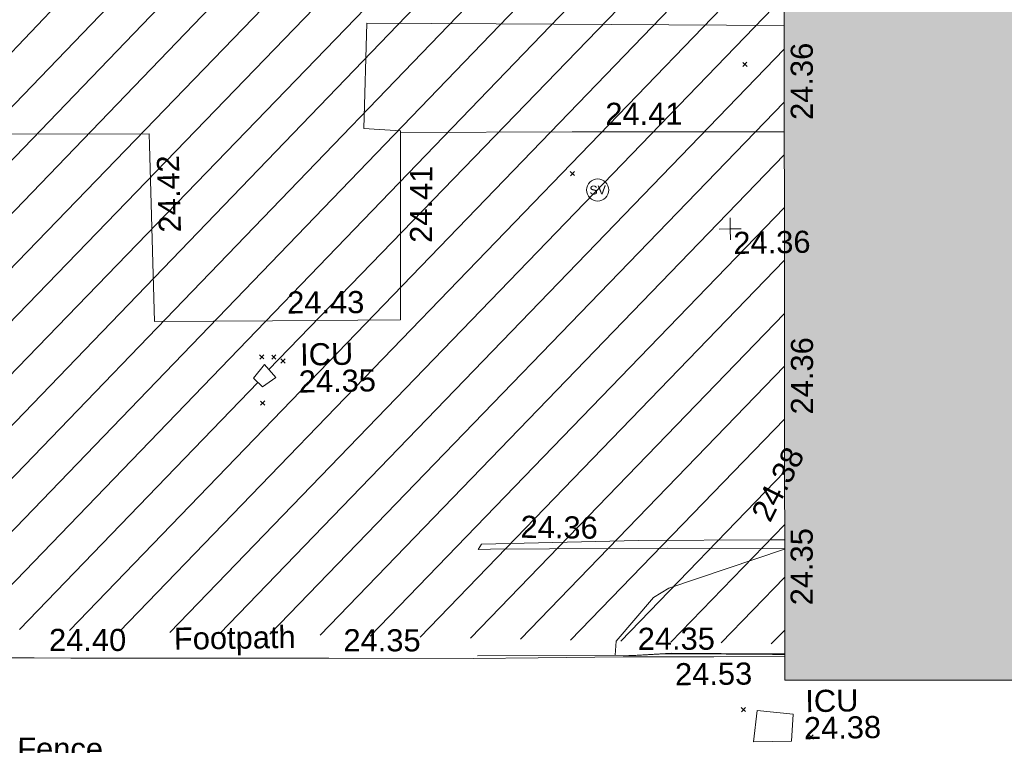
# Model space of a CAD drawing. Header units: millimetres. Extents: x -287732 to 520720, y -88450 to 287754.
# Tile 66 of 256: x -113045 to -96322, y -65961 to -53643. Entities that reach past the tile are written whole.
import ezdxf

# ---------------------------------------------------------------- set-up
doc = ezdxf.new("R2010")
doc.units = ezdxf.units.MM
doc.linetypes.add('IMPORT-UG_ELEC_STREET LIGHTING_QLB2 _2_', pattern=[2700, 1500, -300.0000000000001, 0, -250, 150, -300.0000000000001, 0, -200])
for name, color, linetype, lineweight, true_color in [('00_TOPO_SERV_STOP_VALVE', 7, 'Continuous', 9, 0x666666), ('00_UAV_BUILDING_OUTLINE', 5, 'Continuous', 9, 0x0000ff), ('00_UAV_CONCRETE', 9, 'Continuous', 9, 0x808080), ('00_UAV_FENCE', 7, 'Continuous', 9, 0x264c2f), ('00_UAV_FOOTPATH', 7, 'Continuous', 9, 0xa50000), ('00_UAV_LEVEL_SPOT', 7, 'Continuous', 9, 0x666666), ('00_UAV_SERV_IC', 5, 'Continuous', 9, 0x0000ff), ('01_DTM_CONTOUR_MNR', 7, 'Continuous', 9, 0xa5a552), ('12333-PUM-2D-U-0001-C01 - Rev2_REVIT IMPORT_dwg', 7, 'Continuous', 9, 0x767676), ('A_RHA_Line', 7, 'Continuous', 9, 0x00a600), ('HATCHING', 4, 'Continuous', 9, 0x00ffff)]:
    doc.layers.add(name, color=color, linetype=linetype, lineweight=lineweight, true_color=true_color)
for name, color, linetype, lineweight in [('00_UAV_SURFACE', 7, 'Continuous', 9), ('A_RHA_Detail', 7, 'Continuous', 9), ('GEN-TEXT', 7, 'Continuous', 9)]:
    doc.layers.add(name, color=color, linetype=linetype, lineweight=lineweight)
doc.styles.add('Swis721 Lt BT', font='swissl.ttf', dxfattribs={"height": 399.9999999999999})
doc.styles.add('Swis721 Lt BT_2', font='swissl.ttf', dxfattribs={"height": 375})

# ---------------------------------------------------------------- blocks, each defined once
blk = doc.blocks.new('12333-PUM-2D-U-0001-C01 - Rev2_REVIT IMPORT_dwg_MSL_Sluice_Valve_SYM-2077246-Site Location Plan Proposed')
at = {"layer": '00_TOPO_SERV_STOP_VALVE', "color": 254, "true_color": 0xcccccc}
blk.add_circle((0, 0), 500.0000000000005, dxfattribs=at)
at = {"layer": '00_TOPO_SERV_STOP_VALVE', "insert": (0, 198.9876086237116), "char_height": 399.9999999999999, "width": 785.1100955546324, "attachment_point": 2, "line_spacing_factor": 1.005061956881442, "style": 'Swis721 Lt BT'}
blk.add_mtext('SV', dxfattribs=at)
blk = doc.blocks.new('12333-PUM-2D-U-0001-C01 - Rev2_REVIT IMPORT_dwg_UAV-2077255-Site Location Plan Proposed')
at = {"layer": '00_UAV_LEVEL_SPOT', "color": 254, "true_color": 0xcccccc, "flags": 128}
for points in [[(500.0000000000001, 0), (0, 0), (0, 500.0000000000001)], [(0, -500.0000000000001), (0, 0), (-500.0000000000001, 0)]]:
    blk.add_lwpolyline(points, dxfattribs=at)
blk = doc.blocks.new('12333-PUM-2D-U-0001-C01 - Rev2_REVIT IMPORT_dwg_MGS62954_T2_Galway_ITM_3d_Rev1-2077680-Site Location Plan Proposed')
at = {"layer": '00_UAV_BUILDING_OUTLINE', "color": 254, "true_color": 0xcccccc, "flags": 128}
blk.add_lwpolyline([(533783515.5655679, 725503790.5842769), (533785182.5655678, 725503775.5842768), (533785123.5655679, 725501867.5842767), (533785350.597177, 725501863.8424926), (533790159.565568, 725501784.5842767), (533790161.7171674, 725501594.2274951), (533790195.565568, 725498599.5842769), (533792200.5186588, 725498576.5498708), (533794373.5655679, 725498551.5842767), (533794425.4806526, 725501377.8766775), (533794432.565568, 725501763.5842768), (533793805.5655679, 725501811.5842767), (533793889.9594919, 725503597.7881995), (533796086.532178, 725503547.8942659), (533800977.959492, 725503436.7881995)], dxfattribs=at)
at = {"layer": '00_UAV_CONCRETE', "color": 254, "true_color": 0xcccccc, "flags": 128}
blk.add_lwpolyline([(533795625.9508618, 725494633.9140362), (533795684.5655, 725494722.5845), (533798349.5655001, 725494738.5845001), (533800577.5522113, 725494710.7767992), (533800831.0460027, 725494707.6129205)], dxfattribs=at)
at = {"layer": '00_UAV_FENCE', "color": 254, "true_color": 0xcccccc, "flags": 128}
for points in [[(533800828.413942, 725494551.223469), (533798838.9508619, 725494600.9140365), (533795831.7255104, 725494631.8005713), (533795625.950862, 725494633.9140364)], [(533795580.9508618, 725492825.9140365), (533798293.9508617, 725492790.9140362), (533798873.9508617, 725492816.9140363), (533800571.14006, 725492775.2652215), (533800798.4303924, 725492769.6875447)]]:
    blk.add_lwpolyline(points, dxfattribs=at)
at = {"layer": '00_UAV_FOOTPATH', "color": 254, "true_color": 0xcccccc, "flags": 128}
blk.add_lwpolyline([(533783056.3091382, 725493033.497716), (533785738.9508616, 725492965.9140362), (533788054.9948812, 725492922.5424254), (533788675.9508617, 725492910.9140362), (533791904.9508619, 725492852.9140362), (533793053.9174744, 725492830.2664433), (533795506.9508616, 725492781.914036), (533796608.9508617, 725492775.9140362), (533798052.9682388, 725492765.1887214), (533798089.9508617, 725492764.9140362), (533799595.9508618, 725492740.9140363), (533800797.6456136, 725492723.058245)], dxfattribs=at)
at = {"layer": '00_UAV_SERV_IC', "color": 254, "true_color": 0xcccccc}
for p, q in [((533791858.5000002, 725497609.2000002), (533792049.0000001, 725497837.8000002)), ((533792049.0000001, 725497837.8000002), (533792239.5000001, 725497609.2000002)), ((533791858.5000002, 725497609.2000002), (533792010.9000002, 725497456.8000002)), ((533792239.5000001, 725497609.2000002), (533792010.9000002, 725497456.8000002)), ((533800316.7000002, 725491818.0000001), (533800240.5000002, 725491284.6000001)), ((533800316.7000002, 725491818.0000001), (533800926.3000002, 725491741.8000001)), ((533800926.3000002, 725491741.8000001), (533800888.2000001, 725491284.6000001)), ((533800240.5000002, 725491284.6000001), (533800888.2000001, 725491284.6000001))]:
    blk.add_line(p, q, dxfattribs=at)
at = {"layer": '00_UAV_SURFACE', "color": 254, "true_color": 0xcccccc, "flags": 128}
blk.add_lwpolyline([(533794431.99109, 725501732.3093122), (533797345.950862, 725501692.9140364), (533799431.4174157, 725501657.6637939), (533800947.5852137, 725501632.0362995)], dxfattribs=at)
at = {"layer": '01_DTM_CONTOUR_MNR', "color": 254, "true_color": 0xcccccc, "flags": 128}
blk.add_lwpolyline([(533800798.2462053, 725492758.7436666), (533800593.0408972, 725492764.8260224), (533799020.5377711, 725492803.5027101), (533798668.3673471, 725492804.4897962), (533798273.3333334, 725492787.5), (533798151.5247525, 725492789.1757425), (533797920.0000001, 725492800), (533797938.363616, 725493033.2371981), (533798586.4721921, 725493765.6630317), (533798851.4773768, 725493919.0089787), (533800828.3846806, 725494549.484842)], dxfattribs=at)
at = {"xscale": 0.375, "yscale": 0.375, "zscale": 0.375}
for name, p in [('12333-PUM-2D-U-0001-C01 - Rev2_REVIT IMPORT_dwg_MSL_Sluice_Valve_SYM-2077246-Site Location Plan Proposed', (533797760.9508616, 725500698.9140363)), ('12333-PUM-2D-U-0001-C01 - Rev2_REVIT IMPORT_dwg_UAV-2077255-Site Location Plan Proposed', (533800000.0000001, 725500000.0000001))]:
    blk.add_blockref(name, p, dxfattribs=at)
at = {"layer": '00_UAV_BUILDING_OUTLINE', "color": 251, "true_color": 0x666666, "char_height": 375, "width": 1495.902363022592, "attachment_point": 1, "line_spacing_factor": 1.005061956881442, "style": 'Swis721 Lt BT_2'}
for s, insert, rotation in [('24.36', (533801060.3495677, 725501830.7905324), 89.03579341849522), ('24.42', (533790297.9206358, 725500102.2907524), 90.647585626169), ('24.41', (533794557.3544965, 725499857.7377669), 88.83683854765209), ('24.43', (533792456.1913553, 725499068.8748007), 359.3417720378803), ('24.36', (533800976.2106664, 725496831.4999825), 89.03579341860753), ('24.35', (533800914.5039638, 725493591.9045224), 89.03579341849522)]:
    blk.add_mtext(s, dxfattribs=dict(at, insert=insert, rotation=rotation))
at = {"layer": '00_UAV_CONCRETE', "color": 251, "true_color": 0x666666, "insert": (533800257.9994057, 725495164.2504687), "char_height": 375, "width": 1495.902363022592, "attachment_point": 1, "rotation": 61.956891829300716, "line_spacing_factor": 1.005061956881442, "style": 'Swis721 Lt BT_2'}
blk.add_mtext('24.38', dxfattribs=at)
at = {"layer": '00_UAV_FENCE', "color": 251, "true_color": 0x666666, "char_height": 375, "attachment_point": 1, "line_spacing_factor": 1.005061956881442, "style": 'Swis721 Lt BT_2'}
for s, insert, width, rotation in [('24.36', (533796357.3376567, 725495194.1837503), 1495.902363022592, 358.24872339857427), ('24.53', (533798931.8792419, 725492643.9741633), 1495.902363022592, 359.567079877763), ('Fence', (533787743.1405248, 725491578.0495341), 1681.10932225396, 358.80955072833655)]:
    blk.add_mtext(s, dxfattribs=dict(at, insert=insert, width=width, rotation=rotation))
at = {"layer": '00_UAV_FOOTPATH', "color": 251, "true_color": 0x666666, "char_height": 375, "attachment_point": 1, "line_spacing_factor": 1.005061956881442, "style": 'Swis721 Lt BT_2'}
for s, insert, width, rotation in [('24.40', (533788314.0813728, 725493413.0794317), 1495.902363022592, 358.9437603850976), ('Footpath', (533790431.3845073, 725493395.9892377), 2436.183848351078, 359.89073951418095), ('24.35', (533793313.6286314, 725493320.4730116), 1495.902363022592, 358.87077356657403), ('24.35', (533798310.6730335, 725493256.4530122), 1495.902363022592, 359.1050259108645)]:
    blk.add_mtext(s, dxfattribs=dict(at, insert=insert, width=width, rotation=rotation))
at = {"layer": '00_UAV_LEVEL_SPOT', "insert": (533800048.475159, 725499946.7845223), "char_height": 375, "width": 1495.902363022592, "attachment_point": 1, "line_spacing_factor": 1.005061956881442, "style": 'Swis721 Lt BT_2'}
blk.add_mtext('24.36', dxfattribs=at)
at = {"layer": '00_UAV_SERV_IC', "color": 251, "true_color": 0x666666, "char_height": 375, "attachment_point": 1, "line_spacing_factor": 1.005061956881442, "style": 'Swis721 Lt BT_2'}
for s, insert, width in [('ICU', (533792658.8712289, 725498181.5307232), 1021.012723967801), ('24.35', (533792627.2113702, 725497722.7724676), 1495.902363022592), ('ICU', (533801135.0212724, 725492148.1868998), 1021.012723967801), ('24.38', (533801103.3614135, 725491689.4286443), 1495.902363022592)]:
    blk.add_mtext(s, dxfattribs=dict(at, insert=insert, width=width))
at = {"layer": '00_UAV_SURFACE', "color": 251, "true_color": 0x666666, "insert": (533797916.3439233, 725502177.0896275), "char_height": 375, "width": 1495.902363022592, "attachment_point": 1, "rotation": 359.0316326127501, "line_spacing_factor": 1.005061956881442, "style": 'Swis721 Lt BT_2'}
blk.add_mtext('24.41', dxfattribs=at)
blk = doc.blocks.new('12333-PUM-2D-U-0001-C01 - Rev2_REVIT IMPORT_dwg-1620468-Site Location Plan Proposed')
at = {"layer": 'HATCHING', "true_color": 0xaaffff}
h = blk.add_hatch(dxfattribs=at)
h.set_pattern_fill('FP_16', color=131, style=0, pattern_type=2)
h.set_pattern_definition([(45, (-537532529.603, -725615860.767), (-441.9417382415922, 441.9417382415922), [])])
h.paths.add_polyline_path([(234369.3064911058, -125658.9338086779), (234446.6599045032, -122988.9117227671), (179388.3096446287, -122003.5679794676), (179363.6978377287, -123640.9009863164), (206293.8363412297, -124628.9075685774), (206290.5501528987, -124569.7561786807), (206938.2501529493, -124569.7561787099), (206947.4397099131, -124652.8868151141), (233013.1992122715, -125609.1812640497)])
h.paths.add_polyline_path([(174907.5235319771, -123477.4139123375), (174933.3096446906, -121891.5679794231), (173702.3096448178, -121877.5679794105), (173651.6077028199, -123431.3371680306), (174905.6298136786, -123477.3444360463)])
h.paths.add_polyline_path([(159721.547328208, -122920.27439204), (159904.4517912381, -111903.0328667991), (158563.2467851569, -111879.2436715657), (158589.0357870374, -109772.8185664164), (158373.9253990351, -109775.6867047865), (158370.3491470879, -109980.5700416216), (155694.9248368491, -109935.2903896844), (155692.2158924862, -109709.7195192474), (155494.3143352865, -109721.1920731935), (155485.028390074, -109936.3912852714), (152807.4510505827, -109884.8893472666), (152795.3959974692, -109655.224887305), (152583.1537481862, -109660.9611641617), (152592.3323282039, -109881.1344360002), (149925.833717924, -109814.5441086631), (149912.9167954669, -109603.598394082), (149694.9003951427, -109605.0531130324), (149691.1019497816, -109814.7765384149), (147017.0765653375, -109763.7715637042), (147021.8331777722, -109560.5763164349), (146818.1953435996, -109554.8400395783), (146814.5737411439, -109762.3215053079), (144110.6318125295, -109713.0393818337), (144114.4568605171, -109486.0507021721), (143925.6776563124, -109487.438783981), (143931.4139329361, -110115.5611180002), (142484.0399683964, -110116.1256450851), (142244.9157206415, -119793.7719020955), (129330.9157206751, -119500.7719020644), (129347.2801056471, -121063.1336257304), (126956.406162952, -120953.7411768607), (126960.4964415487, -121718.3446688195), (159714.9884226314, -122920.0337604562)])
h.paths.add_polyline_path([(122525.9895288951, -121555.6525230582), (122533.2801053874, -120943.1336255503), (89020.51079507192, -120326.4114062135), (121594.2501528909, -121521.4690881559), (121600.900532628, -121140.7561787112), (121937.150152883, -121140.756178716), (121930.4997731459, -121521.7561786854), (121609.1773617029, -121522.016734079), (122522.5907249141, -121555.5278285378)])
h.paths.add_polyline_path([(150931.250152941, -118397.5561787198), (150784.3126787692, -118238.6011476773), (150969.3501528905, -118016.5561786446), (151150.1291055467, -118251.6368769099)])
h.paths.add_polyline_path([(144835.2501529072, -115197.1561787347), (144568.5501529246, -115044.7561786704), (144682.8501528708, -114816.1561787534), (144987.6501529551, -114892.3561786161), (144908.4833747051, -115050.6897351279)])
at = {"layer": 'GEN-TEXT', "color": 253, "true_color": 0xaaaaaa}
for p, q in [((159182.9948137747, -113102.711517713), (159253.7054918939, -113032.0008395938)), ((159253.7054918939, -113102.711517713), (159182.9948137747, -113032.0008395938)), ((156221.9948138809, -114904.7115177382), (156292.7054920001, -114834.000839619)), ((156292.7054920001, -114904.7115177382), (156221.9948138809, -114834.000839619)), ((150891.9948138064, -117924.7115177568), (150962.7054919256, -117854.0008396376)), ((150962.7054919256, -117924.7115177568), (150891.9948138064, -117854.0008396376)), ((151096.9948138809, -117930.7115176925), (151167.7054920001, -117860.0008395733)), ((151167.7054920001, -117930.7115176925), (151096.9948138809, -117860.0008395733)), ((151251.9948137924, -118000.7115177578), (151322.7054919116, -117930.0008396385)), ((151322.7054919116, -118000.7115177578), (151251.9948137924, -117930.0008396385)), ((150892.9948138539, -118707.7115176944), (150963.7054919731, -118637.0008395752)), ((150963.7054919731, -118707.7115176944), (150892.9948138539, -118637.0008395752)), ((158966.9948138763, -124052.7115176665), (159037.7054919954, -123982.0008395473)), ((159037.7054919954, -124052.7115176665), (158966.9948138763, -123982.0008395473)), ((160109.9948137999, -124539.7115177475), (160180.7054919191, -124469.0008396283)), ((160180.7054919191, -124539.7115177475), (160109.9948137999, -124469.0008396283))]:
    blk.add_line(p, q, dxfattribs=at)
blk.add_blockref('12333-PUM-2D-U-0001-C01 - Rev2_REVIT IMPORT_dwg_MGS62954_T2_Galway_ITM_3d_Rev1-2077680-Site Location Plan Proposed', (-533641079.6498471, -725615854.3561786))

msp = doc.modelspace()

# ---------------------------------------------------------------- hatches: boundary and pattern name
at = {"layer": 'A_RHA_Detail', "true_color": 0xc0c0c0}
h = msp.add_hatch(color=9, dxfattribs=at)
h.paths.add_polyline_path([(-80880.60083809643, -68502.79057078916), (-80400.865924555, -68483.41509113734), (-80400.865924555, -62984.64684185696), (-24474.85765177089, -63009.32043784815), (-24456.14471271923, -50840.30023858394), (-36622.55041039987, -50831.65104353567), (-36622.55041039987, -44228.57792613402), (-50959.0526582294, -44218.38599194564), (-50959.0526582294, -42573.78171514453), (-54563.9325804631, -42571.21897729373), (-54565.69773352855, -45054.17447474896), (-92408.82109321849, -45027.27149621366), (-92411.78875845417, -49201.74309222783), (-100061.9988811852, -49201.74309222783), (-100052.2214449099, -64852.82557838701), (-86120.90825229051, -64852.82557838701), (-86092.1662649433, -62957.90041523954), (-84861.10047608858, -62957.90041523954), (-84854.79052929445, -68240.109737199), (-80870.60226892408, -68240.10973722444)])
h.paths.add_polyline_path([(-137238.9269902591, -68461.9384092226), (-132719.7426408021, -68433.0633692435), (-132847.0731201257, -62850.04282283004), (-130454.6837966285, -62916.63108078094), (-130498.2830220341, -61355.85393642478), (-117581.136331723, -61423.42893438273), (-117492.3908565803, -49183.91309190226), (-125136.5200282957, -49178.47881952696), (-125133.572703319, -45032.61887136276), (-163007.1824077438, -45005.6942194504), (-163007.1824076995, -44090.2963411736), (-163123.8521269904, -44090.21339942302), (-163122.6389897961, -42383.75184302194), (-166563.8543419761, -42383.75184298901), (-166565.034908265, -44044.39824208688), (-193158.4656786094, -44025.49275805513), (-193195.152889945, -62863.65652504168), (-137269.7106414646, -62916.63108078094), (-137254.3708868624, -65679.90523788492)])
h.paths.add_polyline_path([(120310.9497607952, -32334.28230164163), (120312.4652266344, -31610.73011961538), (133451.2244789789, -31638.24899384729), (133469.2230092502, -19717.98315780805), (121295.7536929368, -19692.48606430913), (121319.8434528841, -8190.941560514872), (112277.0825930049, -8172.001674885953), (112263.1770823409, -14811.1234547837), (78285.85310969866, -14739.95861438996), (78292.82277619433, -8167.077575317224), (75241.99098605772, -8160.673431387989), (69355.76844233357, -8152.931592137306), (69353.6659720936, -9156.74635762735), (68372.60878945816, -9154.691552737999), (68372.60878945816, -13705.52853215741), (69333.7233474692, -13707.54156770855), (69325.07112547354, -16249.53369228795), (66623.4489111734, -16249.53369228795), (66619.79243935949, -17995.29925530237), (65989.07757494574, -17995.2992552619), (65985.44262772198, -19730.78799483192), (57152.23993377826, -19712.28702421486), (57127.42535098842, -31559.89463417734), (70277.87165424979, -31587.43801817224), (70277.87165431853, -32271.7414715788), (78263.96947909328, -32285.12944888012), (78266.62661740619, -31019.79372153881), (112335.8856506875, -31091.15111860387), (112335.8856506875, -32317.57330553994), (119781.4233959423, -32333.17321913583)])
h.paths.add_polyline_path([(7503.717409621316, -1791.439263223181), (15482.43097392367, -674.0213231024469), (15484.0826588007, 148.1327206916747), (56188.28042539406, 205.5276654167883), (56155.84326007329, 14338.3166313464), (18016.62665935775, 14236.48149539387), (17967.9025208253, 34313.18372071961), (21727.10644863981, 34324.0692624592), (21708.90974962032, 40608.10218321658), (18009.66447159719, 40608.10218321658), (17995.54603706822, 45483.75063442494), (9770.084204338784, 45420.6329473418), (3966.213879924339, 45446.76585222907), (3984.771235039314, 14176.56786832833), (1023.062455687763, 14176.56786837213), (-276.5134647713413, 14190.52623461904), (-231.6790044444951, 5968.135265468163), (-226.4491536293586, 193.7444677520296), (553.0869992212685, 183.4716499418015), (7477.609307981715, 143.2867586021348), (7488.638446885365, -674.0213231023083)])
h.paths.add_polyline_path([(77755.59663317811, 53.47451145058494), (77729.51881611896, 1699.844979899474), (94464.47132486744, 1659.976083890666), (94606.37913471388, 17991.390236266), (88810.4190114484, 18015.03260816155), (88799.89418497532, 14436.74271609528), (69413.88950349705, 14457.8773889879), (69377.35724448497, 99.62816357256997), (75241.99098605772, 67.32134432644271)])
h.paths.add_polyline_path([(61252.12079701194, 46453.95617366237), (105774.7348988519, 46472.68783506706), (105768.2642198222, 61852.61234306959), (92285.13876309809, 61852.61234306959), (92308.59670399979, 65784.30757140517), (96107.4668000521, 65767.60445243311), (96059.68081117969, 75209.20847378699), (101084.8427276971, 75071.88872764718), (104988.0046543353, 74765.36560406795), (108403.6894220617, 74363.8408943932), (112009.2703903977, 73787.25420861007), (115645.3524815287, 73049.69667206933), (116890.8108051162, 72761.69136252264), (120208.9929833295, 71893.18353872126), (120865.241739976, 71703.68484519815), (124135.6329506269, 70669.67317906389), (127435.6253142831, 69480.50055823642), (127820.4368670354, 69394.93141813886), (128274.3081769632, 69331.69585753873), (128731.8791144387, 69306.66104516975), (129189.9401488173, 69320.00258290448), (129645.2782985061, 69371.62688826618), (130094.6997111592, 69461.17185603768), (130535.0520071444, 69588.00939074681), (130963.246434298, 69751.24981927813), (131376.2795165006, 69949.74812590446), (131771.2541232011, 70182.11198903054), (132162.5575600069, 70460.5404660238), (132496.0921583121, 70741.69081113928), (132820.871367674, 71064.98072578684), (133117.4593294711, 71414.31364272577), (133383.77568926, 71787.23923950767), (133616.5473239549, 72178.5372844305), (133817.1647262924, 72590.54524898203), (133982.6025969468, 73017.89547513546), (134111.7005086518, 73457.59040801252), (134203.5529320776, 73906.54590458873), (134257.5155883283, 74361.61286216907), (134272.5462649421, 74819.5993153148), (134250.5259875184, 75277.29281745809), (134189.6227572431, 75731.48297747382), (134090.9274700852, 76178.98397757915), (133955.1324028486, 76616.65691993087), (133783.1900598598, 77041.43184345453), (133576.3064937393, 77450.32925647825), (133335.932843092, 77840.48103920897), (133063.7551572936, 78209.15055532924), (132761.6825665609, 78553.75185442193), (132431.8338935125, 78871.8678050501), (132076.5227905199, 79161.26705197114), (131698.2415080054, 79419.91966861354), (131299.6434187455, 79646.01139197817), (131093.5942456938, 79746.34209763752), (132146.0467355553, 83110.22226145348), (122787.7632953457, 86282.54285518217), (121604.3555412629, 82800.3591886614), (117095.9864227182, 83870.84033785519), (116841.9598400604, 83526.35449572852), (116120.5435466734, 91221.93611972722), (110237.7341284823, 91274.27491021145), (110194.3680786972, 90435.39030214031), (104988.0046543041, 90486.49901390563), (104973.2761846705, 94309.82427956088), (103746.1314668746, 94309.8242795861), (103839.9937121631, 122852.1474271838), (96365.09202306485, 122931.9599470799), (96350.3400238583, 123952.4168585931), (104555.5505249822, 123902.1925226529), (104607.3234458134, 120248.5396156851), (125502.5015002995, 120134.1933400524), (125662.0200253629, 137657.3796882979), (114479.5865733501, 137699.2256881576), (114382.306264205, 129149.9458158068), (104644.159003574, 129187.9975073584), (104577.9931702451, 126217.3903144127), (101184.4926406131, 126159.1566967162), (101264.6166812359, 135959.2655565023), (89967.23178808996, 135988.8856164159), (89927.63362986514, 125823.6463181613), (93630.53562302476, 125840.7948842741), (93580.65688892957, 122931.9599470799), (88697.38835376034, 122904.7310126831), (88679.3898954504, 95739.09143775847), (86378.25848996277, 95739.09143775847), (86378.18187189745, 96178.1008337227), (83279.50743284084, 96200.92083327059), (83273.62493422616, 95735.74732133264), (70169.67509619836, 95733.22421950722), (70166.26842742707, 96272.07409347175), (66674.99731294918, 96257.14073655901), (66654.74538556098, 95755.71092136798), (65784.77231079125, 95755.71092136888), (65887.65094984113, 117470.630565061), (53473.3427162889, 117487.9046429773), (53434.44066309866, 98570.46349063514), (40649.41626916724, 98570.46349063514), (40610.16711559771, 94406.01479078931), (38853.82372868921, 94410.36303440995), (38848.65589191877, 89463.65332729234), (40612.46601912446, 89518.45976927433), (40665.38257362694, 86257.73741128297), (38372.19584460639, 86305.72309285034), (38369.79374539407, 76901.0507917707), (50937.9512507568, 76944.40198294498), (50922.88567286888, 74598.78180889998), (56484.9061132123, 74588.85093771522), (56484.9061132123, 75194.85181995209), (92465.4037153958, 75233.0258166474), (92645.92783662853, 71766.64845094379), (89810.55521366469, 69362.83965827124), (85313.16173974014, 69360.94750420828), (85313.16173974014, 66907.4050808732), (75210.14498263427, 66903.15451589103), (75210.14498263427, 63815.70944550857), (70819.40014309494, 63815.70999200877), (70819.21601505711, 64253.35708059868), (69456.83415683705, 64253.35708059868), (69455.7195737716, 66901.99623166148), (61303.32856759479, 66898.5668068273), (61304.56054988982, 63970.32021231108), (70500.41048208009, 63970.32021219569), (70500.4088543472, 61852.59006207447), (61245.6438848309, 61848.69637488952), (61252.03558504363, 46656.49344428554)])
h.paths.add_polyline_path([(-17153.16561239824, 48569.32684293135), (-17153.16561224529, 60770.38083685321), (-29362.88357759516, 60774.70428694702), (-29362.88357759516, 67399.20394580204), (-43507.24466814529, 67405.01911303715), (-43488.5313307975, 69093.07334175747), (-45766.41866231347, 69109.32868388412), (-45794.3462003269, 67405.01911303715), (-47272.11273194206, 67404.2124544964), (-47272.44887633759, 66454.91798908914), (-86004.56386332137, 66468.63299519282), (-86006.66970787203, 60521.58362721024), (-92662.87722510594, 60521.58362721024), (-92665.2138765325, 50184.35611932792), (-79752.0168396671, 50179.78309939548), (-79752.016597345, 48591.4932381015), (-17157.7163123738, 48569.32845417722)])
h.paths.add_polyline_path([(-201056.4185878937, 48628.75479108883), (-138377.9751621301, 48634.64535779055), (-138377.9751621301, 50133.28201003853), (-125467.710581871, 50134.49626164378), (-125468.6909603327, 60566.1903686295), (-132186.8595614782, 60565.86652591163), (-132187.4203588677, 66533.0197876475), (-170643.3098734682, 66805.61809689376), (-170643.3098732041, 67738.78475848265), (-200340.0100486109, 67488.93693764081), (-200348.7171487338, 60827.78025104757), (-201057.5650552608, 60827.71357558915), (-201056.6510294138, 51102.04313372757)])
h.paths.add_polyline_path([(-240051.5126725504, 54769.19491160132), (-239444.490259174, 54811.10754483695), (-239186.5396223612, 54841.92927608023), (-238764.8191577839, 54940.98166103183), (-238382.4735933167, 55122.46891388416), (-237990.3402229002, 55354.87497234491), (-237269.2031023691, 55936.21515020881), (-237032.4836384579, 56225.56611516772), (-236793.0039602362, 56569.31473944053), (-236554.5880578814, 57004.26389721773), (-236432.7219585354, 57267.46508908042), (-236300.081527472, 57753.26238983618), (-236250.7285154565, 58017.17885684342), (-236235.6490609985, 58516.21786804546), (-236233.2538429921, 58987.85640053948), (-236213.7029795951, 59823.48083769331), (-236363.8287855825, 59820.86038205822), (-236634.0279869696, 60698.06075827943), (-236391.9547756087, 61432.19726339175), (-236225.4740089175, 61435.10319600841), (-236201.6036569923, 62637.68779596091), (-232563.5271750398, 62639.28734435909), (-232563.5271750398, 63049.03842404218), (-232732.1945866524, 63049.15302218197), (-232860.1521277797, 63457.95890274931), (-232731.606808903, 63914.24862697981), (-232560.8209656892, 63914.24862697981), (-232515.1276847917, 70598.00033009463), (-240628.6947849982, 70598.85496273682), (-240629.7923196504, 72350.98321577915), (-246412.6011212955, 72347.36085933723), (-246412.6011212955, 70616.45923936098), (-254449.5805725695, 70618.60952619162), (-254454.637144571, 70754.06491720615), (-254469.7140363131, 73191.66276250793), (-263883.2532625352, 73267.83063688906), (-263902.4181505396, 68260.74348553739), (-263714.8217520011, 68259.82096572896), (-263552.9672900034, 67819.65434396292), (-263719.0883117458, 67392.2068408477), (-263913.6298699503, 67392.20684284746), (-263956.7001913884, 58633.76423459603), (-260181.1963171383, 58611.22607638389), (-260192.3146983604, 56354.25111579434), (-257184.684388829, 56339.46086021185), (-257213.4419957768, 57092.93866021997), (-257338.5163846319, 57093.27331223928), (-257471.0109294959, 57531.74572308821), (-257338.5163845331, 58062.22513696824), (-257203.4956297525, 58064.06881289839), (-257173.5751889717, 58598.54056692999), (-256478.2273617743, 58575.27357994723), (-256478.2273617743, 58788.51859473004), (-256013.0091299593, 58911.92701534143), (-255397.0786664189, 58780.99767617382), (-255397.0786664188, 58595.982422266), (-243809.885361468, 58585.92793201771), (-243805.3570672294, 58352.04527760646), (-243740.939469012, 57884.52572680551), (-243619.0830608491, 57421.84877545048), (-243424.3877545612, 56943.65915412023), (-243247.1437899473, 56608.24157713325), (-243003.0710579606, 56249.99021479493), (-242732.2093200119, 55932.75703082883), (-242371.7230178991, 55603.12658811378), (-242141.255125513, 55424.88676767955), (-241804.9643037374, 55216.88439822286), (-241529.4640827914, 55077.02869055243), (-241100.6275144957, 54917.18295003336), (-240836.2134980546, 54840.82833176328), (-240453.4486195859, 54788.60784130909), (-240218.9578693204, 54777.28227442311)])
h.paths.add_polyline_path([(40276.69022552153, 59895.36417752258), (40328.62676029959, 69196.9439153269), (36588.99968785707, 69217.8245910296), (36619.46637569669, 74674.25962428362), (32264.36460078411, 74687.02318924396), (32233.48293867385, 69156.26826306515), (11916.69390495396, 69269.70959686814), (11966.66200111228, 78218.75165974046), (29087.509017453, 78123.15526808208), (29143.44567205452, 88141.1370047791), (15719.348796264, 88216.09212953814), (15732.60379610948, 90589.9978889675), (4594.294101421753, 90652.19003489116), (4525.129359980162, 78265.12250449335), (10096.76365553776, 78234.01258731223), (10077.43887221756, 74773.03821910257), (4547.641142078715, 74803.91453678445), (4465.579974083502, 60107.1600234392), (19125.89094760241, 60025.30234268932), (19139.86249374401, 62527.53804644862), (31738.59196305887, 62457.19146404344), (31724.55430858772, 59943.11609815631), (38369.79364225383, 59906.01157293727)])
h.paths.add_polyline_path([(-246083.0241259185, 72334.29150213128), (-246083.0594797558, 72334.30275087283), (-246208.2905500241, 72334.29150213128)])
h.paths.add_polyline_path([(-114575.3004830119, 112178.0758695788), (-114575.3246435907, 112178.0758695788), (-114707.2752166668, 115801.5811617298)])
h.paths.add_polyline_path([(-154699.9178765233, 101760.4080976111), (-114382.050333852, 101776.0542914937), (-114382.050333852, 106926.9360164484), (-113755.641395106, 106927.1792101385), (-113757.5507412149, 111847.2721531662), (-114431.6837526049, 111847.2721531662), (-114431.8097758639, 112178.0758695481), (-114575.3004830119, 112178.0758695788), (-114578.9984943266, 121707.2390833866), (-123056.9849702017, 121707.2390833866), (-123068.8201032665, 156452.7036899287), (-119381.2340625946, 156454.1348067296), (-119381.2340625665, 160165.8597952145), (-115501.031452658, 160167.3662801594), (-115503.3750945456, 166206.5793118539), (-132411.7987151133, 166599.6604729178), (-132411.8243278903, 166665.6603411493), (-135275.0124468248, 166664.5490317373), (-135275.0124468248, 166628.1883101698), (-135911.3205076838, 166628.1944502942), (-135911.3479256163, 166352.1604668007), (-152521.1633846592, 166345.7146753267), (-152518.3680955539, 159142.6836790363), (-150699.3133726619, 159117.9265656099), (-150758.5477087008, 122560.691203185), (-151059.2005266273, 122560.691203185), (-151061.0981347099, 121302.4374932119), (-154138.3148337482, 121372.6012653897), (-154138.3148337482, 121865.1834517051), (-154704.3888425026, 121867.2611370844), (-154688.5451973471, 119352.3937021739), (-154745.5933227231, 119352.3715636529), (-154745.5763474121, 118722.1532660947), (-160794.1544526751, 118748.7442832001), (-160794.1544526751, 119410.5425977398), (-163852.1622693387, 119422.408321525), (-163855.0715294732, 118762.2003111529), (-167568.6765459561, 118778.5256058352), (-166634.6619849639, 124395.1277019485), (-166930.050559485, 124500.0918161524), (-167568.6765459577, 124707.6250903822), (-168028.2173235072, 124841.3808647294), (-168630.5006276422, 124991.3056740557), (-169238.2056069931, 125117.4693074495), (-169850.3952285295, 125219.6772876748), (-170466.1255403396, 125297.7720169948), (-171089.11025998, 125351.8553033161), (-171704.4065937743, 125381.1774255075), (-172325.0479971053, 125386.3595015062), (-172782.2248668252, 125374.5832362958), (-173401.7764235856, 125337.4554476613), (-174109.844898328, 125263.4341236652), (-174634.1213722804, 125190.4100126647), (-175245.0145766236, 125080.719099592), (-176047.1958093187, 124895.7675260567), (-176665.4852587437, 124724.7228134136), (-177045.3001228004, 124609.1129151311), (-177631.5127792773, 124405.2077276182), (-176665.4852586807, 118818.5158794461), (-177558.9402083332, 118822.4435768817), (-177662.2853368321, 125263.4341236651), (-176365.3912351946, 126542.9270807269), (-159462.2970490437, 126319.910391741), (-157057.7396790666, 128609.0850976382), (-157060.6673204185, 136153.1661957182), (-158638.8016610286, 137740.2441626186), (-159352.3735831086, 137740.2441626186), (-161634.4140634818, 140201.1078539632), (-168727.9404945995, 140256.8191146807), (-171035.0401161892, 137942.8847305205), (-174184.1459014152, 137942.8847305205), (-176460.1167434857, 140292.2858551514), (-177341.6856934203, 140292.2858551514), (-177341.7113613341, 140358.4281613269), (-183428.5803825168, 140356.0660244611), (-185921.6385985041, 137917.4639994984), (-185921.6385985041, 131757.3091155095), (-186906.8767412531, 131756.9267733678), (-187725.3914540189, 130809.9989183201), (-187724.058890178, 127376.1828148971), (-186481.0281350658, 126304.5577463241), (-186479.4846754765, 122327.2959175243), (-185176.2828158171, 121059.4673825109), (-180304.1129154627, 121059.4673824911), (-180304.1136492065, 118802.0484409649), (-193555.3706955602, 118802.0484409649), (-193555.368699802, 133117.8341649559), (-192593.6442938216, 133118.2073819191), (-192593.6442938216, 134200.8158367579), (-192224.6284783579, 134200.9592041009), (-192225.5653014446, 136615.0101267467), (-192595.0012460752, 136615.0101267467), (-192595.4357332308, 137734.4745165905), (-193589.2709668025, 137734.4746851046), (-193589.2685988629, 147474.570583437), (-193163.2062206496, 147492.8644732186), (-192765.7252967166, 147531.087133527), (-192359.9383250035, 147589.5931622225), (-192199.8207947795, 147616.5827294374), (-191882.7548926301, 147682.9245600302), (-191568.5380070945, 147761.6632019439), (-191257.654638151, 147852.677242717), (-190828.6072909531, 148002.2045655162), (-190647.7999969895, 148070.9514233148), (-190349.7690789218, 148197.8750094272), (-190056.9509284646, 148336.4013817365), (-189769.797051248, 148486.3169427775), (-189405.3590254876, 148698.0567944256), (-189132.906026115, 148873.2749095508), (-188867.542109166, 149059.0543929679), (-188609.6764469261, 149255.1087866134), (-188354.9814055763, 149465.3525772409), (-188079.6339208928, 149713.879248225), (-187884.9836199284, 149901.8220103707), (-187545.928247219, 150265.8040604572), (-187446.29984479, 150378.3960832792), (-187241.3270201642, 150629.2310214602), (-187046.3599558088, 150887.9197697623), (-186861.6992771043, 151154.0634500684), (-186546.1373636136, 151669.829875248), (-186524.4196769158, 151707.0632450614), (-163675.2898318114, 151669.829875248), (-163687.5843045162, 148134.07679455), (-157303.6541541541, 148136.492106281), (-157303.6541541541, 155759.91501608), (-157557.4317586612, 155765.0384228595), (-157555.9168973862, 166678.0466575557), (-187009.2021991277, 166699.7464767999), (-187013.0952111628, 162054.4009359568), (-188707.17754695, 162044.5925187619), (-188705.9961892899, 155021.5333641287), (-188737.9999316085, 154650.5326604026), (-188799.0133969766, 154283.1866125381), (-188857.2045401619, 154035.4341107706), (-188966.1106131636, 153679.3368924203), (-189102.6200311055, 153332.8820747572), (-189265.8911675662, 152998.2056672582), (-189454.9174011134, 152677.371060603), (-189645.2484685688, 152421.3220123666), (-189916.9563410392, 152104.2450531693), (-190212.7041973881, 151809.4634871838), (-190530.6686598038, 151538.7947471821), (-190868.8893671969, 151293.9075915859), (-191225.281078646, 151076.3118324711), (-191597.6465194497, 150887.3490191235), (-192092.8415776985, 150682.5621956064), (-192519.2468154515, 150561.8451365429), (-192903.8930791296, 150482.240889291), (-193187.215491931, 150440.8868273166), (-193594.1866364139, 150407.1257787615), (-193594.5952989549, 151459.9895227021), (-205369.2399268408, 151455.4201247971), (-205354.4523517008, 113350.0822379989), (-207187.1580384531, 113349.3710182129), (-207184.3024929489, 105991.0636522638), (-205312.8748221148, 105991.1901500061), (-205311.2362476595, 101769.6553082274), (-175488.6451201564, 101781.2285901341), (-175488.6451201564, 110889.6985621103), (-154703.4627663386, 110897.5679794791), (-154700.2792295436, 102691.5597281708)])
h.paths.add_polyline_path([(193735.9435693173, 113047.8274774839), (208865.0938716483, 114991.0266430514), (208976.1154123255, 114126.6471160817), (216447.8967332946, 115086.3281915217), (216038.7305308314, 118271.9702413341), (232648.5073383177, 120405.3421626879), (233425.993615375, 114352.0734369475), (240632.2017567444, 115277.6440988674), (239854.8412683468, 121329.9334727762), (256406.8682407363, 123455.8879629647), (257091.7572256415, 118089.1198988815), (264572.2871227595, 119040.8180953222), (261877.8350555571, 138524.7609215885), (259178.7147038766, 138221.6086035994), (259197.3483655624, 137439.0084132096), (254686.1480587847, 136897.0007612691), (255412.6810205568, 131314.8303176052), (240852.7447969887, 129522.4514056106), (239771.0426543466, 137918.8519126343), (240649.5822431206, 138010.1984551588), (240062.3063116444, 142776.6750342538), (239165.7694642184, 142685.0143484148), (237630.9646614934, 151018.3171732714), (266172.8791088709, 154560.7889781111), (271297.1876944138, 142612.4006970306), (276531.7397502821, 144861.098714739), (274941.5029779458, 148527.9037281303), (302074.5307653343, 160134.9084326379), (300215.9323773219, 164320.1841173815), (301528.1613272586, 164907.0997989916), (300405.1237791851, 167477.8916353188), (299016.6944531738, 166945.7181824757), (295626.7488506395, 174518.754428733), (294333.0289184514, 177537.1551681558), (287288.8475947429, 174518.754428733), (289427.6893504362, 169661.0163463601), (272956.7816584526, 162557.1203578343), (271943.2187787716, 164897.4305293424), (267016.3118217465, 162764.0369715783), (268502.3094164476, 159357.0430143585), (265200.4029574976, 157946.4096681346), (226856.416695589, 153146.7821792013), (227510.3041274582, 148852.0205334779), (228280.9873165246, 141179.0007483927), (227302.3544112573, 141050.281300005), (227895.3788235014, 136433.1758633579), (228748.5501749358, 136523.8855003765), (229602.3077302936, 128023.7667641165), (217691.2359889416, 126493.8999679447), (217642.3600127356, 126874.433267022), (215138.5007311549, 126552.8357430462), (215194.9980427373, 126112.965074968), (215015.6132226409, 126089.924757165), (214840.9672575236, 127449.66446064), (192258.7012018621, 124549.1816390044), (193486.3576426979, 114991.0266430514)])
h.paths.add_polyline_path([(-78076.24187439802, 117605.5188722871), (-78076.23951902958, 117610.0871211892), (-78070.318122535, 129485.7330792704), (-74723.15926543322, 129478.385255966), (-74723.15926543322, 125435.7860624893), (-48015.64546086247, 125380.0246061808), (-47996.55031653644, 135872.5822179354), (-61198.15919578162, 135901.5630078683), (-74714.72264144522, 135923.5088764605), (-74723.6287602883, 131865.2975510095), (-78070.318122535, 131872.642169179), (-78062.97909487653, 149549.7689430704), (-58292.26570492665, 149541.5607197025), (-58292.26570491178, 148946.2407608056), (-37707.70924046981, 148937.6946533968), (-37703.30827430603, 159740.0672041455), (-44148.26955755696, 159742.7429641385), (-44148.26955755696, 162961.3319174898), (-49829.95437583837, 162961.3319174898), (-49830.92144130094, 160632.0129326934), (-78494.09026625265, 160643.9130440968), (-78494.09026625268, 161615.1537738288), (-78739.225852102, 161615.2555472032), (-78691.7919454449, 168187.9195488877), (-90844.57645036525, 168126.8149079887), (-90962.52567694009, 152686.7636277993), (-89064.97866809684, 152685.9758215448), (-89079.54115380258, 117610.0871211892), (-78374.80218507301, 117605.6428258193)])
h.paths.add_polyline_path([(69254.82576126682, 129235.9722870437), (69259.97086178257, 136167.789247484), (86068.0992678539, 136131.0235193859), (86008.66431381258, 164703.3084147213), (58789.63167882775, 164723.511581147), (58789.63167882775, 170119.2062865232), (54460.1632489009, 170122.4198087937), (54457.21717773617, 166153.279245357), (47042.2151650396, 166158.7829869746), (47041.10931533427, 164668.9097040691), (39173.27935198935, 164674.7495545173), (39172.83712618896, 164078.9539098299), (17014.87910992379, 164095.4005254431), (17002.38841206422, 147267.1142245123), (12659.63471563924, 147267.1142245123), (12653.60087534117, 139137.9291796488), (17031.41608901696, 139134.6797717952), (17024.5879174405, 129935.3194463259), (39191.34773726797, 129918.8662983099), (39191.34773726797, 129258.2867272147), (69014.0340609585, 129236.1510132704)])
h.paths.add_polyline_path([(39265.62356917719, 139467.8223435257), (33050.91021530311, 139484.1586867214), (33087.56357182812, 153427.9220784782), (39277.60130889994, 153411.6505991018), (39277.60130890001, 152830.3127277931), (43058.29603858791, 152820.3745823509), (43024.83899408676, 140092.5601633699), (39267.2657899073, 140092.5601633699)])
h.paths.add_polyline_path([(1979.548949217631, 189123.2414339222), (18699.10403225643, 189180.0465563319), (18678.46874730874, 195253.6675675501), (24349.02704561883, 195272.9334348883), (24334.96888372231, 199550.7690688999), (28829.78348974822, 199566.0403168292), (28798.3577216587, 208815.6446464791), (24334.949615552, 208806.151404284), (24333.90624841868, 209113.2475694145), (16811.59093053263, 209087.6903002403), (16806.58456499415, 208843.5909093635), (6772.293057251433, 208809.4991440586), (6797.166076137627, 201488.5780549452), (-8471.058649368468, 201436.7038490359), (-8471.058649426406, 200429.0172028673), (-11856.09020770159, 200417.5164702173), (-11823.72827009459, 190892.3684138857), (-7614.729360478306, 190906.6685966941), (-7614.729360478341, 190170.8290169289), (-4608.619189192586, 190169.2993656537), (-4608.238782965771, 190916.8832264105), (1973.379031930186, 190939.2444180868), (1977.122761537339, 189837.3456693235)])
h.paths.add_polyline_path([(-20506.22133143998, 190640.0286460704), (-20122.28942212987, 206347.1214480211), (-41550.34215551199, 207015.2557957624), (-41462.26177903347, 210449.6195896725), (-31391.41053372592, 210152.0276719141), (-31078.64493155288, 223862.5743669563), (-44305.08575743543, 224230.7972280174), (-44490.79956591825, 211865.5542346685), (-47510.12209648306, 211942.9901385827), (-47722.57925071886, 203659.0205614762), (-47076.06680548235, 203635.3001465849), (-47175.4684425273, 199531.9403872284), (-46801.21126120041, 199520.4703269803), (-46873.68175963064, 195478.5899481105), (-44600.40472248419, 195425.2559779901), (-44685.88459507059, 192243.2795180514), (-38073.99929115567, 192135.6564362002), (-38104.39995468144, 191126.972250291), (-21537.79264466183, 190668.5723412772)])
h.paths.add_polyline_path([(16801.02360973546, 195961.500137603), (9656.615133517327, 196015.1086063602), (9643.838150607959, 199513.9922857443), (11631.77992468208, 199485.8321209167), (11631.7920940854, 203322.2460456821), (16806.58456511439, 203391.4855728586), (16801.0407710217, 195984.4293109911)])
h.paths.add_polyline_path([(122084.9264926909, 200536.2570557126), (122088.1805162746, 206386.1947929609), (125211.1061638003, 206386.1947929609), (125211.1162733, 206645.8932837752), (126202.7098976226, 206645.8932838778), (126203.0204769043, 207041.0477229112), (130401.4034741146, 206979.0758390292), (130444.2691124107, 209883.280297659), (126202.8383603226, 209945.8832030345), (126203.0204769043, 214624.1281189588), (127364.791950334, 214624.1281190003), (127365.2106673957, 225380.2058567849), (126159.8599207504, 225380.2527798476), (126207.4133336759, 241475.3410923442), (119482.5411291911, 241495.8747898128), (119479.2041949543, 246182.0096278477), (109943.9121324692, 246175.2196735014), (109953.2702601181, 233033.381429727), (115000.5285021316, 233033.3814296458), (114999.579292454, 208653.4991933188), (112026.3032630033, 208653.4991933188), (112024.3519988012, 200538.6761891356), (122024.6079402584, 200536.2715596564)])
h.paths.add_polyline_path([(30087.05071580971, 200986.75440713), (38030.67179071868, 201028.6865660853), (38030.67179071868, 202922.9731660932), (38109.89531492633, 202923.3913649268), (38067.25569096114, 208827.6066631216), (38013.35839378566, 208827.6672237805), (38012.38630971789, 209012.5383931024), (30044.90685988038, 208970.480297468), (30076.83023715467, 202922.9203834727)])
h.paths.add_polyline_path([(195986.2599417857, 205661.5722736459), (202896.8751332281, 206052.0074670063), (202676.8862551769, 209945.7611691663), (195766.2710618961, 209555.3259759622)])
h.paths.add_polyline_path([(-91652.40581580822, 206392.6172135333), (-79454.24421187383, 206432.5105635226), (-79629.29258199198, 238245.6998510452), (-68904.21147484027, 238215.095164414), (-68918.55832832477, 246312.9061543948), (-68918.56040493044, 246314.0782553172), (-68756.515268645, 246312.9061543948), (-68755.20581930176, 246638.9786699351), (-79620.07671794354, 246651.3624133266), (-79606.5628449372, 247343.5411849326), (-82154.50636787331, 247318.0695596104), (-82154.50636787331, 247488.1275895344), (-91640.64698348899, 247472.5371040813), (-91638.72040628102, 246846.4753752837), (-131470.3702759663, 246641.42150215), (-131470.3702759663, 250159.5419305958), (-142857.1087886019, 250176.7939677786), (-142864.0554935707, 246220.0701029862), (-165118.8027587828, 246272.3986783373), (-165040.0492656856, 253907.936045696), (-178677.4727934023, 253929.5079730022), (-178699.5521575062, 238176.7234097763), (-138599.3373496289, 238209.4781454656), (-138548.4479938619, 206627.5237025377), (-126646.6702863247, 206572.2299428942), (-126666.6805510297, 234825.8818836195), (-124962.7180531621, 234825.9534805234), (-124969.0241559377, 234688.4891474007), (-91595.61129713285, 234664.3133306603), (-91650.87307429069, 207155.5994723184)])
h.paths.add_polyline_path([(142123.7078574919, 209113.5383730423), (152768.4446292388, 209127.3137314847), (152745.2992288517, 227012.63380935), (142100.5623961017, 226998.8584508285), (142121.8067345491, 210582.5602643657)])
h.paths.add_polyline_path([(168998.8561129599, 209274.9592350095), (169026.8416078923, 226860.3446540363), (161686.6780314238, 226876.6646907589), (161647.6783165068, 209291.3037608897), (168846.6177107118, 209275.2977201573)])
h.paths.add_polyline_path([(49761.46820719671, 218476.5678095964), (49794.00484360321, 223316.1680811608), (41274.07755982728, 223363.4010619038), (41273.58999769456, 223290.8795634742), (32187.30576796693, 223351.9666549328), (32202.10532419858, 225553.2987454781), (20081.83724695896, 225634.7833114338), (20035.26675877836, 218707.7438801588), (31566.33951793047, 218630.2204881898), (31566.12891731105, 218598.8950898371), (49750.1971391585, 218476.6435849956)])
h.paths.add_polyline_path([(162361.9830851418, 234154.05208666), (162366.6425722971, 241589.9129272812), (135261.102696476, 241630.986197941), (135249.088870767, 234197.8735112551), (160249.0277027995, 234157.4671671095)])
h.paths.add_polyline_path([(176458.8604389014, 246709.5724700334), (176516.2484477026, 252173.1529804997), (168884.2833866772, 252253.3171281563), (168934.86529241, 257068.9279575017), (164355.0504715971, 257117.0331241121), (164296.1746742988, 251511.808811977), (164416.8965511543, 251510.5407811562), (164367.8024342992, 246836.573754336), (171460.1142273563, 246762.0779818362)])

# ---------------------------------------------------------------- linework, layer by layer
at = {"layer": 'A_RHA_Line', "color": 7}
for p, q in [((-100062.0022787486, -49196.30449423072), (-100052.2214448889, -64852.82557839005)), ((-100052.2214448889, -64852.82557839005), (-86120.99724985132, -64858.69308514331))]:
    msp.add_line(p, q, dxfattribs=at)

# ---------------------------------------------------------------- block references
at = {"layer": '12333-PUM-2D-U-0001-C01 - Rev2_REVIT IMPORT_dwg', "color": 254, "linetype": 'IMPORT-UG_ELEC_STREET LIGHTING_QLB2 _2_', "true_color": 0xffd4d4, "rotation": 0.9999999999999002}
msp.add_blockref('12333-PUM-2D-U-0001-C01 - Rev2_REVIT IMPORT_dwg-1620468-Site Location Plan Proposed', (-261895.0770586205, 55869.5817132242), dxfattribs=at)

doc.saveas('drawing.dxf')
